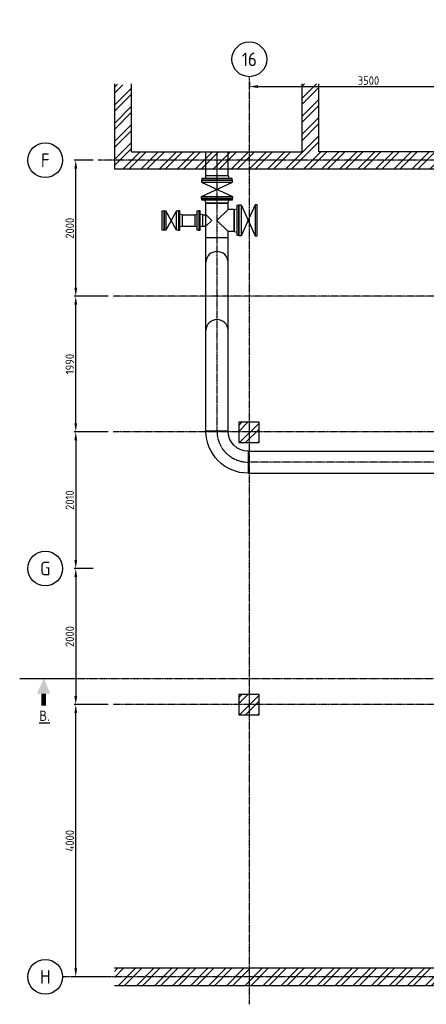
# Model space of a CAD drawing. Header units: metres. Extents: x -82085 to 58758, y -66901 to 95305.
# Tile 91 of 135: x -4081 to 1891, y 13652 to 28121. Entities that reach past the tile are written whole.
import ezdxf
from ezdxf.enums import TextEntityAlignment as Align

# ---------------------------------------------------------------- set-up
doc = ezdxf.new("R2010")
doc.units = ezdxf.units.M
doc.header["$MEASUREMENT"] = 0
doc.header["$PDSIZE"] = -1
doc.linetypes.add('CENTER-LN', pattern=[19, 10, -3, 3, -3])
doc.layers.get('0').update_dxf_attribs({"linetype": 'CONTINUOUS'})
doc.layers.get('DEFPOINTS').update_dxf_attribs({"linetype": 'CONTINUOUS'})
for name, color, linetype in [('3', 3, 'CONTINUOUS'), ('ARCERING', 10, 'CONTINUOUS'), ('DIM', 10, 'CONTINUOUS'), ('GEBOUW', 7, 'CONTINUOUS'), ('TEXT2', 7, 'CONTINUOUS')]:
    doc.layers.add(name, color=color, linetype=linetype)
doc.styles.add('ROMANS', font='iso.shx')
doc.styles.get("Standard").update_dxf_attribs({"font": 'iso.shx'})
doc.dimstyles.get("Standard").update_dxf_attribs({"dimtxt": 0.18, "dimasz": 0.18, "dimexe": 0.18, "dimexo": 0.0625, "dimgap": 0.09, "dimtad": 0, "dimtih": 1, "dimtoh": 1, "dimdec": 4, "dimzin": 0, "dimdsep": 46, "dimtxsty": 'Standard', "dimcen": 0.09, "dimadec": 0, "dimazin": 0, "dimtfac": 1, "dimtdec": 4, "dimtofl": 0, "dimtmove": 0, "dimatfit": 3, "dimfxl": 1, "dimtolj": 1, "dimtzin": 0, "dimarcsym": 0})
pattern_1 = [(45, (59315.58, 15946.92), (-132.5825, 132.5825), []), (45, (59403.96, 15946.92), (-132.5825, 132.5825), [])]

# ---------------------------------------------------------------- blocks, each defined once
blk = doc.blocks.new('*D166')
at = {"layer": 'DEFPOINTS', "color": 0, "transparency": 16777216}
for p in [(-3258, 26056), (-2929, 26056), (-2708, 24056)]:
    blk.add_point(p, dxfattribs=at)
at = {"layer": 'DIM', "color": 0, "lineweight": -2, "transparency": 16777216}
for p, q in [((-3004, 26056), (-3283, 26056)), ((-3258, 24181), (-3258, 25931)), ((-2783, 24056), (-3283, 24056))]:
    blk.add_line(p, q, dxfattribs=at)
at = {"layer": 'DIM', "color": 0, "transparency": 16777216}
for points in [[(-3278, 25931), (-3237, 25931), (-3258, 26056)], [(-3278, 24181), (-3237, 24181), (-3258, 24056)]]:
    blk.add_solid(points, dxfattribs=at)
at = {"layer": 'DIM', "color": 0, "transparency": 16777216, "insert": (-3345, 25056), "char_height": 125, "attachment_point": 5, "rotation": 90}
blk.add_mtext('\\A1;2000', dxfattribs=at)
blk = doc.blocks.new('*D164')
at = {"layer": 'DEFPOINTS', "color": 0, "transparency": 16777216}
for p in [(-2929, 20056), (-3258, 18056), (-2929, 18056)]:
    blk.add_point(p, dxfattribs=at)
at = {"layer": 'DIM', "color": 0, "lineweight": -2, "transparency": 16777216}
for p, q in [((-3004, 20056), (-3283, 20056)), ((-3258, 19931), (-3258, 18181)), ((-3004, 18056), (-3283, 18056))]:
    blk.add_line(p, q, dxfattribs=at)
at = {"layer": 'DIM', "color": 0, "transparency": 16777216}
for points in [[(-3278, 19931), (-3237, 19931), (-3258, 20056)], [(-3278, 18181), (-3237, 18181), (-3258, 18056)]]:
    blk.add_solid(points, dxfattribs=at)
at = {"layer": 'DIM', "color": 0, "transparency": 16777216, "insert": (-3345, 19056), "char_height": 125, "attachment_point": 5, "rotation": 90}
blk.add_mtext('\\A1;2000', dxfattribs=at)
blk = doc.blocks.new('*D165')
at = {"layer": 'DEFPOINTS', "color": 0, "transparency": 16777216}
for p in [(-2708, 22066), (-3258, 20056), (-2929, 20056)]:
    blk.add_point(p, dxfattribs=at)
at = {"layer": 'DIM', "color": 0, "lineweight": -2, "transparency": 16777216}
for p, q in [((-2783, 22066), (-3283, 22066)), ((-3258, 21941), (-3258, 20181)), ((-3004, 20056), (-3283, 20056))]:
    blk.add_line(p, q, dxfattribs=at)
at = {"layer": 'DIM', "color": 0, "transparency": 16777216}
for points in [[(-3278, 21941), (-3237, 21941), (-3258, 22066)], [(-3278, 20181), (-3237, 20181), (-3258, 20056)]]:
    blk.add_solid(points, dxfattribs=at)
at = {"layer": 'DIM', "color": 0, "transparency": 16777216, "insert": (-3345, 21061), "char_height": 125, "attachment_point": 5, "rotation": 90}
blk.add_mtext('\\A1;2010', dxfattribs=at)
blk = doc.blocks.new('*D167')
at = {"layer": 'DEFPOINTS', "color": 0, "transparency": 16777216}
for p in [(-3258, 24056), (-2708, 24056), (-2708, 22066)]:
    blk.add_point(p, dxfattribs=at)
at = {"layer": 'DIM', "color": 0, "lineweight": -2, "transparency": 16777216}
for p, q in [((-2783, 24056), (-3283, 24056)), ((-3258, 22191), (-3258, 23931)), ((-2783, 22066), (-3283, 22066))]:
    blk.add_line(p, q, dxfattribs=at)
at = {"layer": 'DIM', "color": 0, "transparency": 16777216}
for points in [[(-3278, 23931), (-3237, 23931), (-3258, 24056)], [(-3278, 22191), (-3237, 22191), (-3258, 22066)]]:
    blk.add_solid(points, dxfattribs=at)
at = {"layer": 'DIM', "color": 0, "transparency": 16777216, "insert": (-3345, 23061), "char_height": 125, "attachment_point": 5, "rotation": 90}
blk.add_mtext('\\A1;1990', dxfattribs=at)
blk = doc.blocks.new('*D145')
at = {"layer": 'DEFPOINTS', "color": 0, "transparency": 16777216}
for p in [(-3258, 18056), (-2708, 18056), (-2708, 14056)]:
    blk.add_point(p, dxfattribs=at)
at = {"layer": 'DIM', "color": 0, "lineweight": -2, "transparency": 16777216}
for p, q in [((-2783, 18056), (-3283, 18056)), ((-3258, 14181), (-3258, 17931)), ((-2783, 14056), (-3283, 14056))]:
    blk.add_line(p, q, dxfattribs=at)
at = {"layer": 'DIM', "color": 0, "transparency": 16777216}
for points in [[(-3278, 17931), (-3237, 17931), (-3258, 18056)], [(-3278, 14181), (-3237, 14181), (-3258, 14056)]]:
    blk.add_solid(points, dxfattribs=at)
at = {"layer": 'DIM', "color": 0, "transparency": 16777216, "insert": (-3345, 16056), "char_height": 125, "attachment_point": 5, "rotation": 90}
blk.add_mtext('\\A1;4000', dxfattribs=at)
blk = doc.blocks.new('Gebouw')
at = {"linetype": 'ByBlock', "lineweight": -2}
for p, q in [((-44600, 13250), (-44600, 12000)), ((-44350, 12250), (-44350, 13250)), ((-41850, 13250), (-41850, 12250)), ((-41600, 12250), (-41600, 13250)), ((-44350, 12250), (-41850, 12250)), ((-37350, 12250), (-41600, 12250)), ((-44600, 12000), (-2050, 12000)), ((-250, 250), (-44600, 250)), ((-44600, 0), (0, 0))]:
    blk.add_line(p, q, dxfattribs=at)
for points in [[(-42475, 8275), (-42775, 8275), (-42775, 7975), (-42475, 7975)], [(-42475, 4275), (-42775, 4275), (-42775, 3975), (-42475, 3975)]]:
    blk.add_lwpolyline(points, close=True, dxfattribs=at)
blk = doc.blocks.new('*U571')
for p, q in [((-457, 295), (-457, 619)), ((-162, 0), (162, 0))]:
    blk.add_line(p, q)
for radius, start, end in [(619, 0, 90), (295, 360, 450)]:
    blk.add_arc((-457, 0), radius, start, end)
blk = doc.blocks.new('*D572')
at = {"layer": 'DEFPOINTS', "color": 0, "transparency": 16777216}
for p in [(-708, 27283), (2792, 27283), (2792, 27138)]:
    blk.add_point(p, dxfattribs=at)
at = {"layer": 'DIM', "color": 0, "lineweight": -2, "transparency": 16777216}
for p, q in [((-708, 27208), (-708, 27113)), ((2792, 27208), (2792, 27113)), ((-583, 27138), (2667, 27138))]:
    blk.add_line(p, q, dxfattribs=at)
at = {"layer": 'DIM', "color": 0, "transparency": 16777216}
for points in [[(-583, 27159), (-583, 27117), (-708, 27138)], [(2667, 27159), (2667, 27117), (2792, 27138)]]:
    blk.add_solid(points, dxfattribs=at)
at = {"layer": 'DIM', "color": 0, "transparency": 16777216, "insert": (1042, 27226), "char_height": 125, "attachment_point": 5}
blk.add_mtext('\\A1;3500', dxfattribs=at)
blk = doc.blocks.new('SA300')
for p, q in [((0, 227.5), (31.5, 227.5)), ((0, -227.5), (0, 227.5)), ((31.5, 227.5), (31.5, -227.5)), ((31.5, 227.5), (238.5, -227.5)), ((238.5, 227.5), (31.5, -227.5)), ((270, 227.5), (238.5, 227.5)), ((238.5, 227.5), (238.5, -227.5)), ((270, -227.5), (270, 227.5)), ((31.5, -227.5), (0, -227.5)), ((238.5, -227.5), (270, -227.5))]:
    blk.add_line(p, q)
blk = doc.blocks.new('*U574')
blk.add_blockref('SA300', (0, 0))
blk = doc.blocks.new('LT300')
for p, q in [((0, 162), (508, 162)), ((0, -162), (0, 162)), ((508, -162), (508, 162)), ((92, -162), (254, 0)), ((416, -162), (254, 0)), ((0, -162), (92, -162)), ((92, -254), (92, -162)), ((92, -254), (416, -254)), ((416, -162), (508, -162)), ((416, -254), (416, -162))]:
    blk.add_line(p, q)
blk = doc.blocks.new('*U573')
blk.add_blockref('LT300', (-254, 0))
blk = doc.blocks.new('FL300')
for p, q in [((0, -223), (0, 223)), ((0, 223), (26, 223)), ((26, 223), (26, -223)), ((68, 162), (26, 173)), ((68, -162), (68, 162)), ((26, -223), (0, -223)), ((68, -162), (26, -173))]:
    blk.add_line(p, q)
blk = doc.blocks.new('*U277')
blk.add_blockref('FL300', (0, 0))
blk = doc.blocks.new('SA150')
for p, q in [((0, -142.5), (0, 142.5)), ((0, 142.5), (26, 142.5)), ((26, 142.5), (26, -142.5)), ((26, -142.5), (184, 142.5)), ((26, 142.5), (184, -142.5)), ((184, 142.5), (210, 142.5)), ((184, -142.5), (184, 142.5)), ((210, 142.5), (210, -142.5)), ((26, -142.5), (0, -142.5)), ((210, -142.5), (184, -142.5))]:
    blk.add_line(p, q)
blk = doc.blocks.new('*U364')
blk.add_blockref('SA150', (0, 0))
blk = doc.blocks.new('FL150')
for p, q in [((22, 143), (0, 143)), ((0, 143), (0, -142)), ((22, -142), (22, 143)), ((55, 84), (22, 93)), ((55, 84), (55, -84)), ((0, -142), (22, -142)), ((55, -84), (22, -93))]:
    blk.add_line(p, q)
blk = doc.blocks.new('*U276')
blk.add_blockref('FL150', (0, 0))

msp = doc.modelspace()

# ---------------------------------------------------------------- hatches: boundary and pattern name
at = {"layer": 'ARCERING'}
h = msp.add_hatch(dxfattribs=at)
h.set_pattern_fill('ANSI32', color=256, scale=500)
h.set_pattern_definition(pattern_1)
h.paths.add_polyline_path([(34411.68043, 26180.66483), (34411.68043, 33930.66387), (39161.7588, 33930.66387), (39161.7588, 26180.66483)], flags=17)
h.paths.add_polyline_path([(4561.68122, 26180.66483), (311.68017, 26180.66483), (311.68017, 27180.66483), (61.68147, 27180.66483), (61.68147, 26180.66483), (-2438.31942, 26180.66483), (-2438.31942, 27146.18225), (-2688.31811, 27180.66483), (-2683.31814, 25930.66548), (34411.68043, 25930.66381), (34411.68043, 26180.66483), (39161.7588, 26180.66483), (39161.7588, 25930.66381), (39861.68031, 25930.66381), (39861.68031, 26180.66483), (39411.7588, 26180.66483), (39411.7588, 34680.66489), (39161.7588, 34680.66489), (39161.7588, 34180.66489), (34161.68028, 34180.66489), (34161.68028, 26180.66483), (13411.68056, 26180.66483), (13411.68056, 27180.66483), (13161.67954, 27180.66483), (13161.67954, 26180.66483), (4811.67991, 26180.66483), (4811.67991, 27180.66483), (4561.68122, 27180.66483)])
h = msp.add_hatch(dxfattribs=at)
h.set_pattern_fill('ANSI32', color=256, scale=500)
h.set_pattern_definition(pattern_1)
h.paths.add_polyline_path([(41911.68019, 23655.66547), (42911.68019, 23655.66547), (42911.68019, 23905.66416), (41911.68019, 23905.66416), (41911.68019, 31905.66422), (42911.68019, 31905.66422), (42911.68019, 32155.66524), (41911.68019, 32155.66524), (41911.68019, 34680.66489), (41661.68034, 34680.66489), (41661.68034, 26180.66483), (40623.68031, 26180.66483), (40623.68031, 25930.66381), (41661.68034, 25930.66381), (41661.68034, 14180.66595), (-2688.31811, 14180.66595), (-2688.31811, 13930.6626), (41911.68019, 13930.6626)])
h = msp.add_hatch(dxfattribs=at)
h.set_pattern_fill('ANSI32', color=256, scale=500)
h.set_pattern_definition([(45, (5350.45, 0), (-132.5825, 132.5825), []), (45, (5438.84, 0), (-132.5825, 132.5825), [])])
h.paths.add_polyline_path([(-563.31997, 22205.66322), (-863.32026, 22205.66322), (-863.32026, 21905.66293), (-563.31997, 21905.66293)])
h = msp.add_hatch(dxfattribs=at)
h.set_pattern_fill('ANSI32', color=256, scale=500)
h.set_pattern_definition([(45, (5350.45, -4000), (-132.5825, 132.5825), []), (45, (5438.84, -4000), (-132.5825, 132.5825), [])])
h.paths.add_polyline_path([(-563.31997, 18205.66552), (-863.32026, 18205.66552), (-863.32026, 17905.66522), (-563.31997, 17905.66522)])

# ---------------------------------------------------------------- linework, layer by layer
at = {"layer": '3'}
for p, q in [((-1345.32016, 25830.66381), (-1345.32016, 26180.66483)), ((-1021.32016, 25830.66381), (-1021.32016, 26180.66483)), ((-1695.32016, 25254.66381), (-1506.86039, 25254.66381)), ((-1395.32016, 25254.66381), (-1345.32016, 25254.66381)), ((-1345.90659, 25256.07956), (-1260.49083, 25170.66381)), ((-1695.32016, 25086.66381), (-1506.86039, 25086.66381)), ((-1395.32016, 25086.66381), (-1345.32016, 25086.66381)), ((-1345.90659, 25085.24806), (-1260.49083, 25170.66381)), ((-1345.32016, 22075.66595), (-1345.32016, 24916.66381)), ((-1021.32016, 22075.66595), (-1021.32016, 24916.66381)), ((-726.32016, 21780.61595), (8031.68034, 21780.61595)), ((-726.32016, 21456.71595), (8031.68034, 21456.71595))]:
    msp.add_line(p, q, dxfattribs=at)
msp.add_lwpolyline([(-1986.32016, 25313.16381), (-1960.32016, 25313.16381), (-1960.32016, 25028.16381), (-1986.32016, 25028.16381)], close=True, dxfattribs=at)
for centre in [(-1183.32016, 24552.16623), (-1183.32016, 23552.16623)]:
    msp.add_arc(centre, 162, 1.831538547, 178.168461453, dxfattribs=at)
at = {"layer": 'DIM', "color": 4}
msp.add_line((-4081.26432, 18440.06145), (-3375.5737, 18440.06145), dxfattribs=at)
for points in [[(-3827.41077, 18216.30143), (-3629.42726, 18216.30143), (-3728.41901, 18440.06145)], [(-3695.47621, 18216.30143), (-3695.47621, 18039.65279), (-3761.36181, 18216.30143), (-3761.36181, 18039.65279)]]:
    msp.add_solid(points, dxfattribs=at)
at = {"layer": 'TEXT2', "color": 1, "linetype": 'CENTER-LN'}
for p, q in [((-708.31966, 13651.98968), (-708.31966, 27283.37441)), ((42179.94178, 26055.66595), (-2929.47006, 26055.66595)), ((-1183.32016, 26180.6665), (-1183.32016, 22075.66595)), ((35875.59754, 24055.66595), (-2708.31966, 24055.66595)), ((34416.68034, 22065.66595), (-2708.31966, 22065.66595)), ((15833.50103, 21618.66595), (-726.32016, 21618.66595)), ((42411.62204, 18055.66595), (-2708.31966, 18055.66595)), ((42164.94178, 14055.66595), (-3450.51449, 14055.66595))]:
    msp.add_line(p, q, dxfattribs=at)
at = {"layer": 'TEXT2', "color": 7, "linetype": 'CENTER-LN'}
msp.add_lwpolyline([(-3375.5737, 18440.06145), (20291.68034, 18440.06145), (20291.68034, 20476.94948), (43060.9649, 20476.94948)], dxfattribs=at)
at = {"layer": 'TEXT2'}
for centre in [(-708.31966, 27538.47553), (-3705.6156, 26055.66595), (-3705.6156, 20055.66595), (-3705.6156, 14055.66595)]:
    msp.add_circle(centre, 255.10112, dxfattribs=at)
at = {"layer": 'TEXT2', "color": 1, "linetype": 'CENTER-LN'}
msp.add_arc((-726.32016, 22075.66595), 457, 180, 270, dxfattribs=at)

# ---------------------------------------------------------------- block references
at = {"layer": '3'}
for name, p, rotation in [('*U574', (-1183.32016, 25492.66381), 90), ('*U277', (-1183.32016, 25492.66381), 270), ('*U573', (-1183.32016, 25170.66381), 90), ('*U277', (-861.32016, 25170.66381), 180), ('*U364', (-1750.32016, 25170.66381), 180)]:
    msp.add_blockref(name, p, dxfattribs=dict(at, rotation=rotation))
at = {"layer": '3', "xscale": -1}
for name, p, rotation in [('*U277', (-1183.32016, 25762.66381), 270), ('*U571', (-726.32016, 21618.66595), 90)]:
    msp.add_blockref(name, p, dxfattribs=dict(at, rotation=rotation))
at = {"layer": '3'}
for name, p in [('*U574', (-861.32016, 25170.66381)), ('*U276', (-1750.32016, 25170.66381)), ('*U276', (-1450.32016, 25170.66381))]:
    msp.add_blockref(name, p, dxfattribs=at)
at = {"layer": '3', "xscale": -1}
msp.add_blockref('*U276', (-1451.86039, 25170.66381), dxfattribs=at)
at = {"layer": 'GEBOUW'}
msp.add_blockref('Gebouw', (41911.68019, 13930.6626), dxfattribs=at)

# ---------------------------------------------------------------- texts
at = {"layer": '3', "color": 4, "style": 'ROMANS'}
msp.add_text('%%UB.', height=150, dxfattribs=at).set_placement((-3716.05089, 17891.94694), align=Align.MIDDLE)
at = {"layer": 'TEXT2', "style": 'ROMANS'}
for s, p in [('16', (-708.31966, 27538.47553)), ('F', (-3705.6156, 26055.66595)), ('G', (-3705.6156, 20055.66595)), ('H', (-3705.6156, 14055.66595))]:
    msp.add_text(s, height=200, dxfattribs=at).set_placement(p, align=Align.MIDDLE)

# ---------------------------------------------------------------- dimensions: what is measured, and where the dimension line sits
at = {"layer": 'DIM'}
dim = msp.add_linear_dim(base=(2791.68034, 27138.26695), p1=(-708.31966, 27283.37441), p2=(2791.68034, 27283.37441), dimstyle='Standard', override={"dimtxt": 125, "dimasz": 125, "dimexe": 25, "dimexo": 75, "dimgap": 25, "dimtad": 1, "dimtih": 0, "dimtoh": 0, "dimdec": 0, "dimzin": 3, "dimcen": 0, "dimtfac": 0.008, "dimtdec": 0, "dimtmove": 0, "dimtzin": 3}, dxfattribs=at)
dim.commit()
dim.dimension.update_dxf_attribs({"geometry": '*D572', "text_midpoint": (1041.68034, 27225.76695)})
for base, p1, p2, picture, middle in [((-3257.53757, 26055.66595), (-2708.31966, 24055.66595), (-2929.47006, 26055.66595), '*D166', (-3345.03757, 25055.66595)), ((-3257.53757, 24055.66595), (-2708.31966, 22065.66595), (-2708.31966, 24055.66595), '*D167', (-3345.03757, 23060.66595)), ((-3257.53757, 20055.66595), (-2708.31966, 22065.66595), (-2929.47006, 20055.66595), '*D165', (-3345.03757, 21060.66595)), ((-3257.53757, 18055.66595), (-2929.47006, 20055.66595), (-2929.47006, 18055.66595), '*D164', (-3345.03757, 19055.66595)), ((-3257.53757, 18055.66595), (-2708.31966, 14055.66595), (-2708.31966, 18055.66595), '*D145', (-3345.03757, 16055.66595))]:
    dim = msp.add_linear_dim(base=base, p1=p1, p2=p2, angle=90, dimstyle='Standard', override={"dimtxt": 125, "dimasz": 125, "dimexe": 25, "dimexo": 75, "dimgap": 25, "dimtad": 1, "dimtih": 0, "dimtoh": 0, "dimdec": 0, "dimzin": 3, "dimcen": 0, "dimtfac": 0.008, "dimtdec": 0, "dimtmove": 0, "dimtzin": 3}, dxfattribs=at)
    dim.commit()
    dim.dimension.update_dxf_attribs({"geometry": picture, "text_midpoint": middle})

doc.saveas('drawing.dxf')
